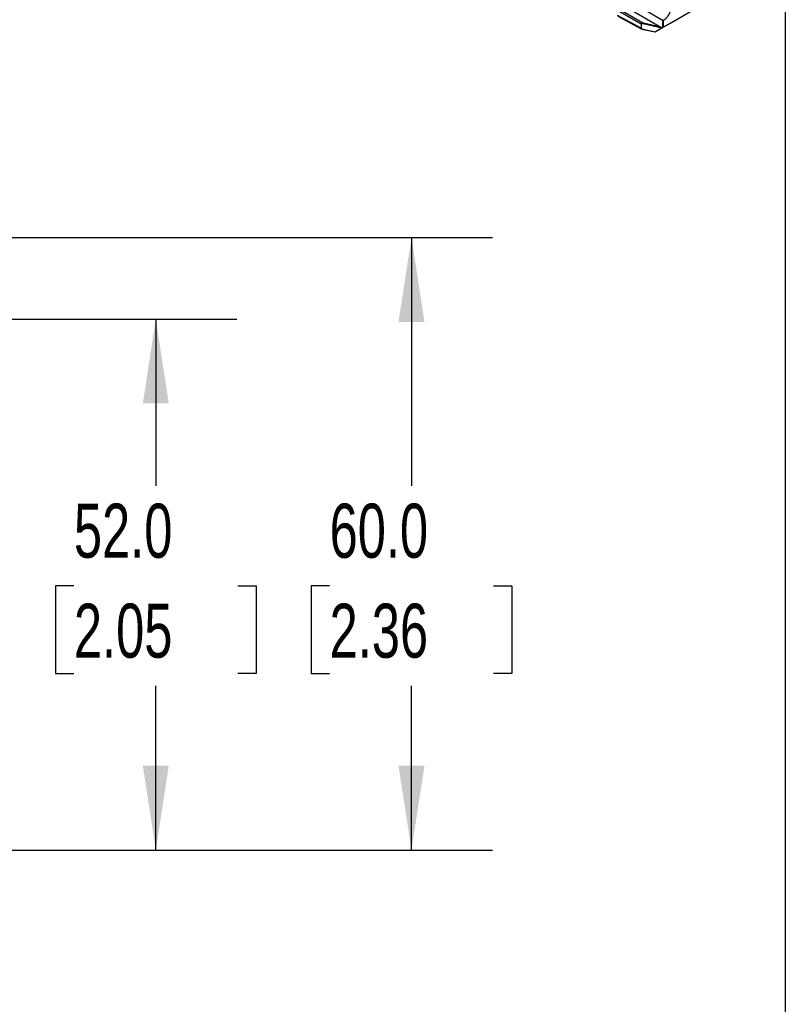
# Model space of a CAD drawing. Header units: millimetres. Extents: x 16 to 683, y 16 to 524.
# Tile 10 of 11: x 608 to 683, y 235 to 332. Entities that reach past the tile are written whole.
import ezdxf

# ---------------------------------------------------------------- set-up
doc = ezdxf.new("R2010")
doc.units = ezdxf.units.MM
doc.header["$LTSCALE"] = 2.5
doc.layers.add('DIMENSIONS', color=140, linetype='Continuous', lineweight=25)
doc.layers.add('TEXT', color=140, linetype='Continuous', lineweight=25)
doc.styles.add('SLDTEXTSTYLE0', font='TXT', dxfattribs={"width": 0.7})
doc.dimstyles.new('SLDDIMSTYLE3', dxfattribs={"dimtxt": 5.39502, "dimasz": 8.255, "dimexe": 0, "dimexo": 0.0625, "dimgap": 1.348755, "dimtad": 0, "dimtih": 1, "dimtoh": 1, "dimrnd": 1e-09, "dimzin": 4, "dimdsep": 46, "dimtxsty": 'SLDTEXTSTYLE0', "dimsah": 1, "dimcen": 0.09, "dimadec": 0, "dimazin": 1, "dimtfac": 1, "dimtofl": 0, "dimtmove": 0, "dimatfit": 3, "dimfxl": 0, "dimfrac": 2, "dimtolj": 1, "dimtzin": 12, "dimarcsym": 0})

# ---------------------------------------------------------------- blocks, each defined once
blk = doc.blocks.new('_D_7')
at = {"layer": 'DIMENSIONS'}
for p, q in [((576.746, 302.52), (628.952, 302.52)), ((621.014, 302.52), (621.014, 286.209)), ((612.998, 276.427), (611.187, 276.427)), ((611.187, 276.427), (611.187, 267.853)), ((629.03, 276.427), (630.842, 276.427)), ((630.842, 276.427), (630.842, 267.853)), ((611.187, 267.853), (612.998, 267.853)), ((630.842, 267.853), (629.03, 267.853)), ((621.014, 250.55), (621.014, 266.645)), ((606.713, 250.55), (628.952, 250.55))]:
    blk.add_line(p, q, dxfattribs=at)
for points in [[(621.014, 302.52), (619.744, 294.265), (622.284, 294.265)], [(621.014, 250.55), (622.284, 258.805), (619.744, 258.805)]]:
    blk.add_solid(points, dxfattribs=at)
at = {"layer": 'DIMENSIONS', "char_height": 5.2917, "attachment_point": 1, "style": 'SLDTEXTSTYLE0'}
for s, insert in [('52.0', (612.998, 284.456)), ('2.05', (612.998, 274.674))]:
    blk.add_mtext(s, dxfattribs=dict(at, insert=insert))
blk = doc.blocks.new('_D_8')
at = {"layer": 'DIMENSIONS'}
for p, q in [((580.595, 310.501), (653.975, 310.501)), ((646.038, 310.501), (646.038, 286.209)), ((638.022, 276.427), (636.21, 276.427)), ((636.21, 276.427), (636.21, 267.853)), ((654.053, 276.427), (655.865, 276.427)), ((655.865, 276.427), (655.865, 267.853)), ((636.21, 267.853), (638.022, 267.853)), ((655.865, 267.853), (654.053, 267.853)), ((646.038, 250.55), (646.038, 266.645)), ((606.713, 250.55), (653.975, 250.55))]:
    blk.add_line(p, q, dxfattribs=at)
for points in [[(646.038, 310.501), (644.768, 302.246), (647.308, 302.246)], [(646.038, 250.55), (647.308, 258.805), (644.768, 258.805)]]:
    blk.add_solid(points, dxfattribs=at)
at = {"layer": 'DIMENSIONS', "char_height": 5.2917, "attachment_point": 1, "style": 'SLDTEXTSTYLE0'}
for s, insert in [('60.0', (638.022, 284.456)), ('2.36', (638.022, 274.674))]:
    blk.add_mtext(s, dxfattribs=dict(at, insert=insert))

msp = doc.modelspace()

# ---------------------------------------------------------------- linework, layer by layer
for p, q in [((670.686, 331.08), (676.09, 334.2)), ((668.501, 331.379), (666.213, 332.7)), ((666.317, 332.88), (668.746, 331.477)), ((666.837, 333.18), (670.445, 331.097)), ((670.604, 331.741), (668.521, 332.965)), ((671.495, 331.547), (674.144, 333.077)), ((668.501, 330.989), (666.213, 332.219)), ((666.244, 332.151), (668.577, 330.897)), ((670.445, 331.097), (668.746, 331.477)), ((670.604, 331.741), (670.604, 331.033)), ((670.686, 331.742), (670.686, 331.08)), ((670.729, 331.105), (671.443, 331.517)), ((671.453, 331.523), (671.453, 331.523)), ((671.455, 331.524), (671.483, 331.54)), ((671.455, 331.524), (671.455, 331.524)), ((671.483, 331.54), (671.483, 331.54)), ((668.501, 331.379), (668.501, 330.989)), ((668.522, 331.371), (668.522, 330.982)), ((670.535, 330.993), (668.726, 331.398)), ((668.726, 330.87), (669.916, 330.636)), ((668.734, 330.844), (669.885, 330.618)), ((669.9, 330.626), (670.296, 330.855)), ((670.535, 330.993), (669.916, 330.636)), ((670.604, 331.033), (670.421, 330.927)), ((670.546, 331), (670.604, 331.033))]:
    msp.add_line(p, q)
at = {"flags": 128}
for points in [[(669.9, 330.626), (669.892, 330.622), (669.887, 330.619), (669.885, 330.618), (669.886, 330.618), (669.89, 330.62), (669.896, 330.624), (669.905, 330.629), (669.916, 330.636)], [(670.421, 330.927), (670.394, 330.911), (670.367, 330.896), (670.341, 330.881), (670.317, 330.867), (670.296, 330.855)], [(670.535, 330.993), (670.538, 330.995), (670.542, 330.997), (670.546, 331)], [(670.686, 331.08), (670.677, 331.075), (670.667, 331.069), (670.657, 331.063), (670.645, 331.057), (670.634, 331.05), (670.623, 331.044), (670.613, 331.038), (670.604, 331.033)]]:
    msp.add_lwpolyline(points, dxfattribs=at)
for centre, radius, start, end in [((670.645, 331.822), 0.0906, 243.23378, 297.34352), ((668.536, 331.444), 0.0741, 241.60706, 258.72121)]:
    msp.add_arc(centre, radius, start, end)
for centre, major_axis, ratio, start_param, end_param in [((671.336, 331.455), (0.149, 0.086), 0.00007, 6.128136, 7.055264), ((671.602, 331.609), (0.149, 0.086), 0.00007, 2.986502, 3.913672), ((670.444, 331.049), (0.101, -0.069), 0.332421, 0.407461, 1.785082), ((670.624, 331.044), (0.148, 0.085), 0.000071, 0.780954, 1.708092)]:
    msp.add_ellipse(centre, major_axis=major_axis, ratio=ratio, start_param=start_param, end_param=end_param)
for points, knots in [([(671.404, 332.986), (671.403, 332.971), (671.403, 332.941), (671.4, 332.894), (671.395, 332.847), (671.387, 332.799), (671.378, 332.751), (671.367, 332.701), (671.341, 332.606), (671.29, 332.462), (671.197, 332.276), (671.083, 332.102), (670.976, 331.976), (670.887, 331.889), (670.821, 331.833), (670.754, 331.783), (670.709, 331.755), (670.686, 331.742)], [0, 0, 0, 0, 0.034555, 0.068865, 0.103028, 0.137144, 0.171315, 0.205641, 0.240221, 0.370075, 0.500029, 0.629883, 0.759836, 0.820128, 0.879893, 0.939671, 1, 1, 1, 1]), ([(668.501, 331.379), (668.501, 331.383), (668.502, 331.392), (668.507, 331.404), (668.514, 331.416), (668.525, 331.428), (668.538, 331.439), (668.554, 331.449), (668.577, 331.459), (668.61, 331.47), (668.65, 331.477), (668.697, 331.48), (668.728, 331.478), (668.746, 331.477)], [0, 0, 0, 0, 0.050345, 0.102527, 0.157548, 0.216265, 0.279384, 0.347474, 0.42099, 0.546091, 0.696064, 0.823316, 1, 1, 1, 1]), ([(668.746, 331.477), (668.741, 331.469), (668.736, 331.455), (668.728, 331.426), (668.726, 331.41), (668.726, 331.398)], [0, 0, 0, 0, 0.5, 0.5, 1, 1, 1, 1]), ([(670.604, 331.741), (670.604, 331.747), (670.605, 331.753), (670.607, 331.76), (670.609, 331.767), (670.613, 331.775), (670.617, 331.782), (670.621, 331.789), (670.626, 331.796), (670.631, 331.801), (670.633, 331.803), (670.636, 331.806), (670.639, 331.808), (670.641, 331.81), (670.643, 331.811), (670.646, 331.813)], [-0.000009, -0.000009, -0.000009, -0.000009, 0.251491, 0.251491, 0.251491, 0.502991, 0.502991, 0.502991, 0.754491, 0.754491, 0.754491, 0.880241, 0.880241, 0.880241, 1, 1, 1, 1]), ([(670.646, 331.813), (670.655, 331.807), (670.666, 331.796), (670.682, 331.768), (670.686, 331.753), (670.686, 331.742)], [0, 0, 0, 0, 0.5, 0.5, 1, 1, 1, 1]), ([(668.522, 330.982), (668.521, 330.982), (668.52, 330.982), (668.519, 330.982), (668.518, 330.982), (668.517, 330.983), (668.516, 330.983), (668.514, 330.983), (668.513, 330.984), (668.511, 330.985), (668.509, 330.985), (668.507, 330.986), (668.506, 330.987), (668.504, 330.987), (668.502, 330.988), (668.501, 330.989)], [0, 0, 0, 0, 0.119178, 0.119178, 0.119178, 0.24501, 0.24501, 0.24501, 0.496674, 0.496674, 0.496674, 0.748337, 0.748337, 0.748337, 1.000001, 1.000001, 1.000001, 1.000001]), ([(668.578, 330.898), (668.568, 330.903), (668.546, 330.915), (668.523, 330.936), (668.509, 330.958), (668.502, 330.974), (668.501, 330.985), (668.501, 330.989)], [0, 0, 0, 0, 0.24175, 0.549185, 0.724444, 0.887207, 1, 1, 1, 1]), ([(668.726, 331.398), (668.717, 331.4), (668.699, 331.403), (668.674, 331.407), (668.645, 331.41), (668.614, 331.411), (668.583, 331.41), (668.557, 331.405), (668.537, 331.396), (668.524, 331.386), (668.523, 331.376), (668.522, 331.371)], [0, 0, 0, 0, 0.11206, 0.222672, 0.332185, 0.482464, 0.619594, 0.745813, 0.852765, 0.931095, 1, 1, 1, 1]), ([(668.522, 330.982), (668.522, 330.979), (668.522, 330.975), (668.525, 330.967), (668.53, 330.96), (668.539, 330.948), (668.556, 330.934), (668.582, 330.918), (668.614, 330.902), (668.649, 330.889), (668.687, 330.878), (668.713, 330.872), (668.726, 330.87)], [0, 0, 0, 0, 0.033346, 0.067986, 0.105533, 0.147263, 0.248113, 0.374115, 0.513816, 0.675256, 0.833635, 1, 1, 1, 1]), ([(668.746, 330.853), (668.717, 330.856), (668.665, 330.863), (668.607, 330.88), (668.582, 330.895), (668.578, 330.898)], [0, 0, 0, 0, 0.50106, 0.903421, 1, 1, 1, 1]), ([(668.726, 330.87), (668.726, 330.857), (668.728, 330.848), (668.736, 330.842), (668.741, 330.845), (668.746, 330.853)], [0, 0, 0, 0, 0.5, 0.5, 1, 1, 1, 1])]:
    msp.add_open_spline(points, degree=3, knots=knots)
at = {"layer": 'TEXT'}
msp.add_line((682.625, 523.875), (682.625, 15.875), dxfattribs=at)

# ---------------------------------------------------------------- dimensions: what is measured, and where the dimension line sits
at = {"layer": 'DIMENSIONS'}
for base, p2, picture, middle in [((646.038, 310.501), (577.42, 310.501), '_D_8', (646.038, 276.427)), ((621.014, 302.52), (573.571, 302.52), '_D_7', (621.014, 276.427))]:
    dim = msp.add_linear_dim(base=base, p1=(603.538, 250.55), p2=p2, angle=90, dimstyle='SLDDIMSTYLE3', dxfattribs=at)
    dim.commit()
    dim.dimension.update_dxf_attribs({"geometry": picture, "text_midpoint": middle, "dimtype": 160})

doc.saveas('drawing.dxf')
